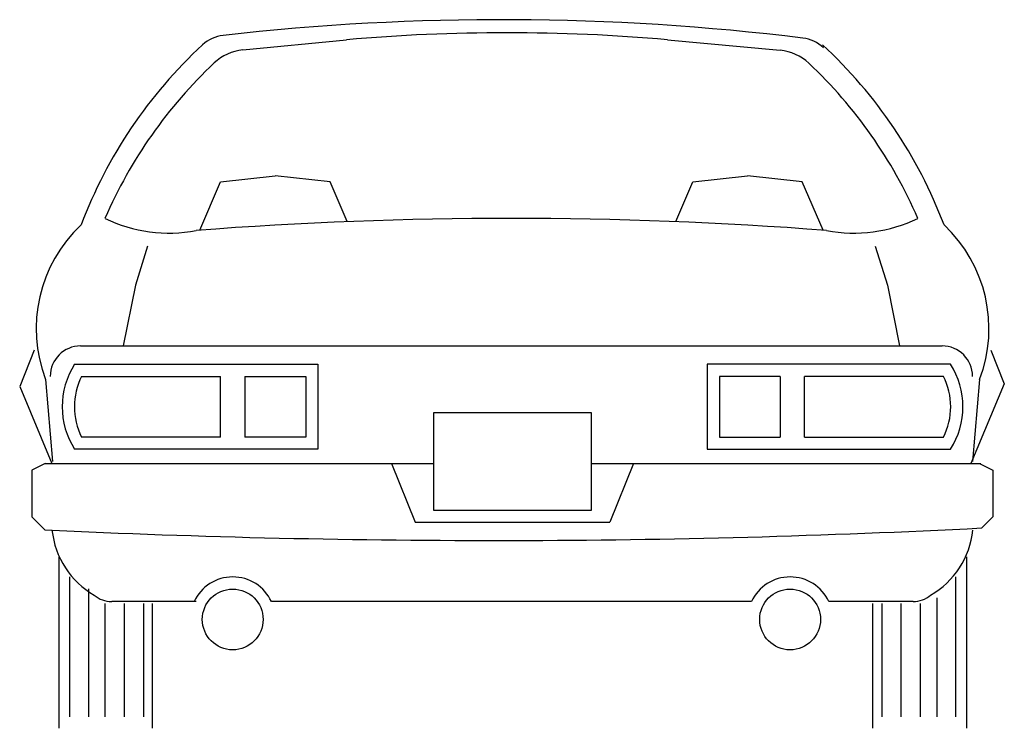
# Model space of a CAD drawing. Extents: x -33.5 to 47.4, y 21 to 79.3.
import ezdxf

# ---------------------------------------------------------------- set-up
doc = ezdxf.new("R2010")
doc.units = 0
doc.layers.get('0').update_dxf_attribs({"linetype": 'CONTINUOUS'})
doc.layers.add('CAR_DTL', color=7, linetype='CONTINUOUS')

msp = doc.modelspace()

# ---------------------------------------------------------------- linework, layer by layer
at = {"color": 0}
for p, q in [((-15.171, 76.851), (-6.657, 77.692)), ((19.743, 77.692), (28.99, 76.827)), ((-32.313, 52.158), (-33.512, 49.165)), ((-28.5, 52.5), (42.313, 52.5)), ((46.313, 52.158), (47.421, 49.392)), ((-31.388, 49.742), (-30.813, 43)), ((-28.421, 50), (-17, 50)), ((-17, 45), (-17, 50)), ((-15, 50), (-15, 45)), ((-15, 50), (-10, 50)), ((-10, 50), (-10, 45)), ((29, 50), (24, 50)), ((24, 50), (24, 45)), ((29, 50), (29, 45)), ((31, 45), (31, 50)), ((42.421, 50), (31, 50)), ((47.421, 49.392), (44.671, 42.842)), ((45.388, 49.742), (44.813, 43)), ((-33.512, 49.165), (-30.857, 42.842)), ((-17, 45), (-28.421, 45)), ((-10, 45), (-15, 45)), ((24, 45), (29, 45)), ((31, 45), (42.421, 45)), ((-31.407, 42.842), (-32.507, 42.292)), ((-32.507, 42.292), (-32.507, 38.442)), ((-31.407, 42.842), (0.5, 42.842)), ((13.5, 42.842), (45.5, 42.842)), ((45.387, 42.842), (46.487, 42.292)), ((46.487, 42.292), (46.487, 38.442)), ((-32.507, 38.442), (-31.434, 37.369)), ((46.487, 38.442), (45.574, 37.529)), ((-30.307, 35.142), (-30.307, 21.042)), ((44.307, 35.142), (44.307, 21.042)), ((-19, 31.468), (-25.949, 31.468)), ((-22.607, 21.042), (-22.607, 31.306)), ((26.636, 31.468), (-12.823, 31.468)), ((39.929, 31.468), (33, 31.468)), ((36.607, 21.042), (36.607, 31.306))]:
    msp.add_line(p, q, dxfattribs=at)
for centre, radius, start, end in [((6.093, -124.131), 203.476, 83.00864, 96.45576), ((-16.447, 75.074), 3, 96.45576, 132.79549), ((6.543, -74.257), 152.522, 85.03512, 94.96488), ((30.495, 74.854), 3, 46.69255, 83.00864), ((7.991, 48.679), 38.971, 132.79549, 159.30133), ((6.009, 48.679), 38.971, 20.69867, 47.20451), ((-14.777, 72.87), 4, 95.6435, 133.27318), ((28.618, 72.845), 4, 46.66467, 84.65586), ((9.027, 47.586), 38.727, 133.27318, 156.54588), ((4.786, 47.586), 38.727, 23.45412, 46.66467), ((-20.474, 53.924), 11.687, 133.13276, 200.96421), ((-21.25, 73.75), 11.963, 243.97041, 280.84031), ((6.907, -273.071), 336.071, 85.57888, 94.42112), ((35.063, 73.75), 11.963, 259.15969, 296.02959), ((34.474, 53.924), 11.687, 339.03579, 46.86724), ((-28.5, 50), 2.5, 90, 180), ((42.313, 50), 2.5, 0, 90), ((-23.5, 47.5), 5.519, 153.06599, 206.93401), ((37.5, 47.5), 5.519, 333.06599, 26.93401), ((5.449, 817.933), 781.435, 267.294641, 272.943302), ((-23.855, 38.093), 7.042, 186.121, 239.95965), ((37.835, 38.093), 7.042, 300.04035, 353.879), ((-25.949, 33.668), 2.2, 229.41026, 270), ((39.929, 33.668), 2.2, 270, 310.58974)]:
    msp.add_arc(centre, radius, start, end, dxfattribs=at)
at = {"layer": 'CAR_DTL', "color": 0}
for p, q in [((-17, 66), (-12.5, 66.5)), ((-8, 66), (-12.5, 66.5)), ((21.813, 66), (26.313, 66.5)), ((30.813, 66), (26.313, 66.5)), ((-18.705, 62.023), (-17, 66)), ((-6.598, 62.729), (-8, 66)), ((20.411, 62.729), (21.813, 66)), ((32.518, 62.023), (30.813, 66)), ((-23, 60.718), (-24, 57.5)), ((36.813, 60.718), (37.813, 57.5)), ((-24, 57.5), (-25, 52.5)), ((37.813, 57.5), (38.813, 52.5)), ((-29, 51), (-9, 51)), ((-9, 51), (-9, 44)), ((23, 51), (23, 44)), ((43, 51), (23, 51)), ((0.5, 47), (0.5, 39)), ((13.5, 47), (0.5, 47)), ((13.5, 39), (13.5, 47)), ((-9, 44), (-29, 44)), ((23, 44), (43, 44)), ((-2.937, 42.842), (-1, 38)), ((16.937, 42.842), (15, 38)), ((0.5, 39), (13.5, 39)), ((-1, 38), (15, 38)), ((-29.412, 33.5), (-29.412, 22)), ((43.412, 33.5), (43.412, 22)), ((-27.867, 32.506), (-27.867, 22)), ((41.867, 31.768), (41.867, 22)), ((-26.514, 31.306), (-26.514, 22)), ((-24.924, 31.306), (-24.924, 22)), ((-23.347, 31.306), (-23.347, 22)), ((37.347, 31.306), (37.347, 22)), ((38.924, 31.306), (38.924, 22)), ((40.514, 31.306), (40.514, 22))]:
    msp.add_line(p, q, dxfattribs=at)
for centre in [(-16, 30), (29.813, 30)]:
    msp.add_circle(centre, 2.5, dxfattribs=at)
for centre, radius, start, end in [((-23.5, 47.5), 6.519, 147.52881, 212.47119), ((37.5, 47.5), 6.519, 327.52881, 32.47119), ((-16, 30), 3.5, 24.79191, 155.20809), ((29.813, 30), 3.5, 24.79191, 155.20809)]:
    msp.add_arc(centre, radius, start, end, dxfattribs=at)

doc.saveas('drawing.dxf')
